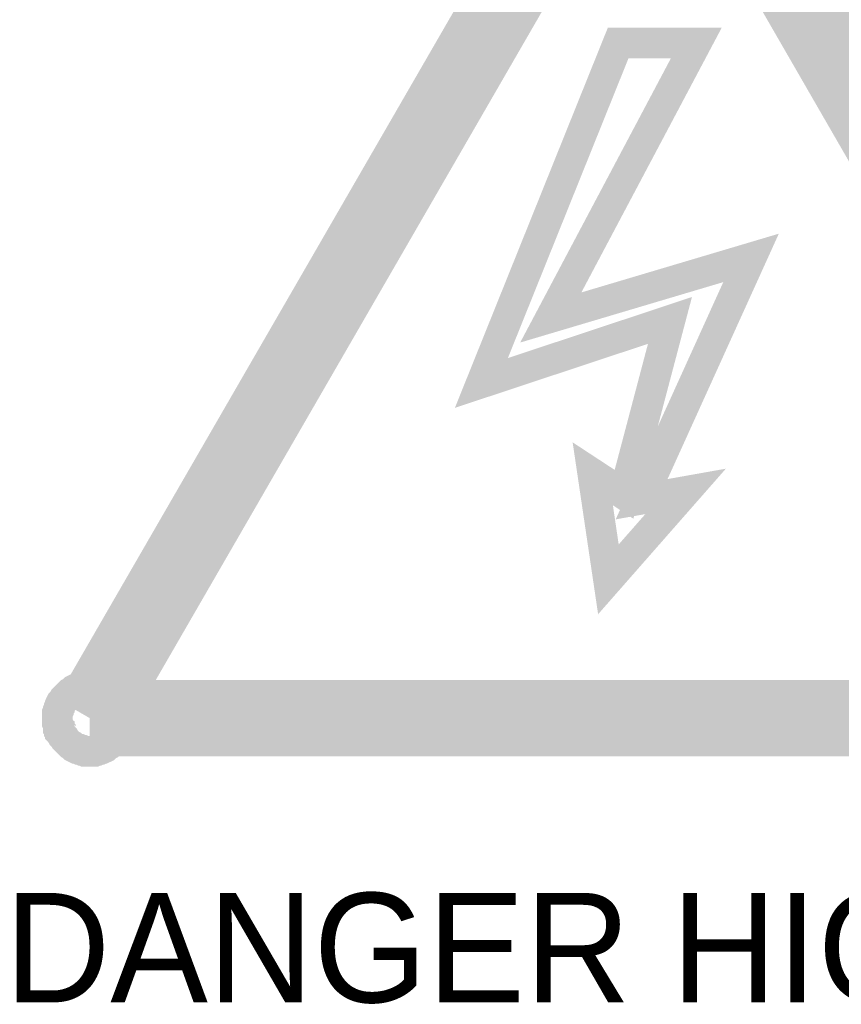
# Model space of a CAD drawing. Header units: inches. Extents: x 0 to 17, y 0 to 11.
# Tile 23 of 39: x 4.456 to 4.773, y 8.4 to 8.78. Entities that reach past the tile are written whole.
import ezdxf

# ---------------------------------------------------------------- set-up
doc = ezdxf.new("R2010")
doc.units = ezdxf.units.IN
doc.header["$MEASUREMENT"] = 0
doc.layers.add('Sheet', color=255, linetype='Continuous')

msp = doc.modelspace()

# ---------------------------------------------------------------- linework, layer by layer
at = {"layer": 'Sheet'}
for points in [[(4.48331, 8.51045, 0.0295, 0.0295, 0), (4.7004, 8.88624, 0.0295, 0.0295, 0)], [(4.7004, 8.88624, 0.0295, 0.0295, 0), (4.91712, 8.51045, 0.0295, 0.0295, 0)], [(4.47087, 8.51045, 0.0118, 0.0118, 0), (4.47087, 8.5112, 0.0118, 0.0118, 0), (4.47087, 8.51158, 0.0118, 0.0118, 0), (4.47087, 8.51234, 0.0118, 0.0118, 0), (4.47124, 8.51309, 0.0118, 0.0118, 0), (4.47124, 8.51347, 0.0118, 0.0118, 0), (4.47162, 8.51422, 0.0118, 0.0118, 0), (4.47162, 8.5146, 0.0118, 0.0118, 0), (4.472, 8.51535, 0.0118, 0.0118, 0), (4.472, 8.51573, 0.0118, 0.0118, 0), (4.47237, 8.51648, 0.0118, 0.0118, 0), (4.47275, 8.51686, 0.0118, 0.0118, 0), (4.47313, 8.51724, 0.0118, 0.0118, 0), (4.47351, 8.51799, 0.0118, 0.0118, 0), (4.47388, 8.51837, 0.0118, 0.0118, 0), (4.47426, 8.51874, 0.0118, 0.0118, 0), (4.47464, 8.51912, 0.0118, 0.0118, 0), (4.47501, 8.5195, 0.0118, 0.0118, 0), (4.47539, 8.51987, 0.0118, 0.0118, 0), (4.47577, 8.52025, 0.0118, 0.0118, 0), (4.47652, 8.52063, 0.0118, 0.0118, 0), (4.4769, 8.521, 0.0118, 0.0118, 0), (4.47727, 8.52138, 0.0118, 0.0118, 0), (4.47803, 8.52176, 0.0118, 0.0118, 0), (4.47841, 8.52176, 0.0118, 0.0118, 0), (4.47916, 8.52214, 0.0118, 0.0118, 0), (4.47954, 8.52214, 0.0118, 0.0118, 0), (4.48029, 8.52251, 0.0118, 0.0118, 0), (4.48067, 8.52251, 0.0118, 0.0118, 0), (4.48142, 8.52289, 0.0118, 0.0118, 0), (4.48217, 8.52289, 0.0118, 0.0118, 0), (4.48255, 8.52289, 0.0118, 0.0118, 0), (4.48331, 8.52289, 0.0118, 0.0118, 0)], [(4.47087, 8.51045, 0.0118, 0.0118, 0), (4.47087, 8.5112, 0.0118, 0.0118, 0), (4.47087, 8.51158, 0.0118, 0.0118, 0), (4.47087, 8.51234, 0.0118, 0.0118, 0), (4.47124, 8.51309, 0.0118, 0.0118, 0), (4.47124, 8.51347, 0.0118, 0.0118, 0), (4.47162, 8.51422, 0.0118, 0.0118, 0), (4.47162, 8.5146, 0.0118, 0.0118, 0), (4.472, 8.51535, 0.0118, 0.0118, 0), (4.472, 8.51573, 0.0118, 0.0118, 0), (4.47237, 8.51648, 0.0118, 0.0118, 0), (4.47275, 8.51686, 0.0118, 0.0118, 0), (4.47313, 8.51724, 0.0118, 0.0118, 0), (4.47351, 8.51799, 0.0118, 0.0118, 0), (4.47388, 8.51837, 0.0118, 0.0118, 0), (4.47426, 8.51874, 0.0118, 0.0118, 0), (4.47464, 8.51912, 0.0118, 0.0118, 0), (4.47501, 8.5195, 0.0118, 0.0118, 0), (4.47539, 8.51987, 0.0118, 0.0118, 0), (4.47577, 8.52025, 0.0118, 0.0118, 0), (4.47652, 8.52063, 0.0118, 0.0118, 0), (4.4769, 8.521, 0.0118, 0.0118, 0), (4.47727, 8.52138, 0.0118, 0.0118, 0), (4.47803, 8.52176, 0.0118, 0.0118, 0), (4.47841, 8.52176, 0.0118, 0.0118, 0), (4.47916, 8.52214, 0.0118, 0.0118, 0), (4.47954, 8.52214, 0.0118, 0.0118, 0), (4.48029, 8.52251, 0.0118, 0.0118, 0), (4.48067, 8.52251, 0.0118, 0.0118, 0), (4.48142, 8.52289, 0.0118, 0.0118, 0), (4.48217, 8.52289, 0.0118, 0.0118, 0), (4.48255, 8.52289, 0.0118, 0.0118, 0), (4.48331, 8.52289, 0.0118, 0.0118, 0)], [(4.48331, 8.52289, 0.0118, 0.0118, 0), (4.48331, 8.52289, 0.0118, 0.0118, 0)], [(4.48331, 8.52289, 0.0118, 0.0118, 0), (4.48406, 8.52289, 0.0118, 0.0118, 0), (4.48444, 8.52289, 0.0118, 0.0118, 0), (4.48519, 8.52289, 0.0118, 0.0118, 0), (4.48594, 8.52251, 0.0118, 0.0118, 0), (4.48632, 8.52251, 0.0118, 0.0118, 0), (4.48707, 8.52214, 0.0118, 0.0118, 0), (4.48745, 8.52214, 0.0118, 0.0118, 0), (4.48821, 8.52176, 0.0118, 0.0118, 0), (4.48858, 8.52176, 0.0118, 0.0118, 0), (4.48934, 8.52138, 0.0118, 0.0118, 0), (4.48971, 8.521, 0.0118, 0.0118, 0), (4.49009, 8.52063, 0.0118, 0.0118, 0), (4.49084, 8.52025, 0.0118, 0.0118, 0), (4.49122, 8.51987, 0.0118, 0.0118, 0), (4.4916, 8.5195, 0.0118, 0.0118, 0), (4.49197, 8.51912, 0.0118, 0.0118, 0), (4.49235, 8.51874, 0.0118, 0.0118, 0), (4.49273, 8.51837, 0.0118, 0.0118, 0), (4.4931, 8.51799, 0.0118, 0.0118, 0), (4.49348, 8.51724, 0.0118, 0.0118, 0), (4.49386, 8.51686, 0.0118, 0.0118, 0), (4.49424, 8.51648, 0.0118, 0.0118, 0), (4.49461, 8.51573, 0.0118, 0.0118, 0), (4.49461, 8.51535, 0.0118, 0.0118, 0), (4.49499, 8.5146, 0.0118, 0.0118, 0), (4.49499, 8.51422, 0.0118, 0.0118, 0), (4.49537, 8.51347, 0.0118, 0.0118, 0), (4.49537, 8.51309, 0.0118, 0.0118, 0), (4.49574, 8.51234, 0.0118, 0.0118, 0), (4.49574, 8.51158, 0.0118, 0.0118, 0), (4.49574, 8.5112, 0.0118, 0.0118, 0), (4.49574, 8.51045, 0.0118, 0.0118, 0)], [(4.48331, 8.52289, 0.0118, 0.0118, 0), (4.48331, 8.52289, 0.0118, 0.0118, 0)], [(4.48331, 8.52289, 0.0118, 0.0118, 0), (4.48406, 8.52289, 0.0118, 0.0118, 0), (4.48444, 8.52289, 0.0118, 0.0118, 0), (4.48519, 8.52289, 0.0118, 0.0118, 0), (4.48594, 8.52251, 0.0118, 0.0118, 0), (4.48632, 8.52251, 0.0118, 0.0118, 0), (4.48707, 8.52214, 0.0118, 0.0118, 0), (4.48745, 8.52214, 0.0118, 0.0118, 0), (4.48821, 8.52176, 0.0118, 0.0118, 0), (4.48858, 8.52176, 0.0118, 0.0118, 0), (4.48934, 8.52138, 0.0118, 0.0118, 0), (4.48971, 8.521, 0.0118, 0.0118, 0), (4.49009, 8.52063, 0.0118, 0.0118, 0), (4.49084, 8.52025, 0.0118, 0.0118, 0), (4.49122, 8.51987, 0.0118, 0.0118, 0), (4.4916, 8.5195, 0.0118, 0.0118, 0), (4.49197, 8.51912, 0.0118, 0.0118, 0), (4.49235, 8.51874, 0.0118, 0.0118, 0), (4.49273, 8.51837, 0.0118, 0.0118, 0), (4.4931, 8.51799, 0.0118, 0.0118, 0), (4.49348, 8.51724, 0.0118, 0.0118, 0), (4.49386, 8.51686, 0.0118, 0.0118, 0), (4.49424, 8.51648, 0.0118, 0.0118, 0), (4.49461, 8.51573, 0.0118, 0.0118, 0), (4.49461, 8.51535, 0.0118, 0.0118, 0), (4.49499, 8.5146, 0.0118, 0.0118, 0), (4.49499, 8.51422, 0.0118, 0.0118, 0), (4.49537, 8.51347, 0.0118, 0.0118, 0), (4.49537, 8.51309, 0.0118, 0.0118, 0), (4.49574, 8.51234, 0.0118, 0.0118, 0), (4.49574, 8.51158, 0.0118, 0.0118, 0), (4.49574, 8.5112, 0.0118, 0.0118, 0), (4.49574, 8.51045, 0.0118, 0.0118, 0)], [(4.48331, 8.51045, 0.0295, 0.0295, 0), (4.91712, 8.51045, 0.0295, 0.0295, 0)], [(4.47087, 8.51045, 0.0039, 0.0039, 0), (4.47087, 8.5112, 0.0039, 0.0039, 0), (4.47087, 8.51158, 0.0039, 0.0039, 0), (4.47087, 8.51234, 0.0039, 0.0039, 0), (4.47124, 8.51309, 0.0039, 0.0039, 0), (4.47124, 8.51347, 0.0039, 0.0039, 0), (4.47162, 8.51422, 0.0039, 0.0039, 0), (4.47162, 8.5146, 0.0039, 0.0039, 0), (4.472, 8.51535, 0.0039, 0.0039, 0), (4.472, 8.51573, 0.0039, 0.0039, 0), (4.47237, 8.51648, 0.0039, 0.0039, 0), (4.47275, 8.51686, 0.0039, 0.0039, 0), (4.47313, 8.51724, 0.0039, 0.0039, 0), (4.47351, 8.51799, 0.0039, 0.0039, 0), (4.47388, 8.51837, 0.0039, 0.0039, 0), (4.47426, 8.51874, 0.0039, 0.0039, 0), (4.47464, 8.51912, 0.0039, 0.0039, 0), (4.47501, 8.5195, 0.0039, 0.0039, 0), (4.47539, 8.51987, 0.0039, 0.0039, 0), (4.47577, 8.52025, 0.0039, 0.0039, 0), (4.47652, 8.52063, 0.0039, 0.0039, 0), (4.4769, 8.521, 0.0039, 0.0039, 0), (4.47727, 8.52138, 0.0039, 0.0039, 0), (4.47803, 8.52176, 0.0039, 0.0039, 0), (4.47841, 8.52176, 0.0039, 0.0039, 0), (4.47916, 8.52214, 0.0039, 0.0039, 0), (4.47954, 8.52214, 0.0039, 0.0039, 0), (4.48029, 8.52251, 0.0039, 0.0039, 0), (4.48067, 8.52251, 0.0039, 0.0039, 0), (4.48142, 8.52289, 0.0039, 0.0039, 0), (4.48217, 8.52289, 0.0039, 0.0039, 0), (4.48255, 8.52289, 0.0039, 0.0039, 0), (4.48331, 8.52289, 0.0039, 0.0039, 0)], [(4.47087, 8.51045, 0.0039, 0.0039, 0), (4.47087, 8.5112, 0.0039, 0.0039, 0), (4.47087, 8.51158, 0.0039, 0.0039, 0), (4.47087, 8.51234, 0.0039, 0.0039, 0), (4.47124, 8.51309, 0.0039, 0.0039, 0), (4.47124, 8.51347, 0.0039, 0.0039, 0), (4.47162, 8.51422, 0.0039, 0.0039, 0), (4.47162, 8.5146, 0.0039, 0.0039, 0), (4.472, 8.51535, 0.0039, 0.0039, 0), (4.472, 8.51573, 0.0039, 0.0039, 0), (4.47237, 8.51648, 0.0039, 0.0039, 0), (4.47275, 8.51686, 0.0039, 0.0039, 0), (4.47313, 8.51724, 0.0039, 0.0039, 0), (4.47351, 8.51799, 0.0039, 0.0039, 0), (4.47388, 8.51837, 0.0039, 0.0039, 0), (4.47426, 8.51874, 0.0039, 0.0039, 0), (4.47464, 8.51912, 0.0039, 0.0039, 0), (4.47501, 8.5195, 0.0039, 0.0039, 0), (4.47539, 8.51987, 0.0039, 0.0039, 0), (4.47577, 8.52025, 0.0039, 0.0039, 0), (4.47652, 8.52063, 0.0039, 0.0039, 0), (4.4769, 8.521, 0.0039, 0.0039, 0), (4.47727, 8.52138, 0.0039, 0.0039, 0), (4.47803, 8.52176, 0.0039, 0.0039, 0), (4.47841, 8.52176, 0.0039, 0.0039, 0), (4.47916, 8.52214, 0.0039, 0.0039, 0), (4.47954, 8.52214, 0.0039, 0.0039, 0), (4.48029, 8.52251, 0.0039, 0.0039, 0), (4.48067, 8.52251, 0.0039, 0.0039, 0), (4.48142, 8.52289, 0.0039, 0.0039, 0), (4.48217, 8.52289, 0.0039, 0.0039, 0), (4.48255, 8.52289, 0.0039, 0.0039, 0), (4.48331, 8.52289, 0.0039, 0.0039, 0)], [(4.48331, 8.52289, 0.0039, 0.0039, 0), (4.48331, 8.52289, 0.0039, 0.0039, 0)], [(4.48331, 8.52289, 0.0039, 0.0039, 0), (4.48406, 8.52289, 0.0039, 0.0039, 0), (4.48444, 8.52289, 0.0039, 0.0039, 0), (4.48519, 8.52289, 0.0039, 0.0039, 0), (4.48594, 8.52251, 0.0039, 0.0039, 0), (4.48632, 8.52251, 0.0039, 0.0039, 0), (4.48707, 8.52214, 0.0039, 0.0039, 0), (4.48745, 8.52214, 0.0039, 0.0039, 0), (4.48821, 8.52176, 0.0039, 0.0039, 0), (4.48858, 8.52176, 0.0039, 0.0039, 0), (4.48934, 8.52138, 0.0039, 0.0039, 0), (4.48971, 8.521, 0.0039, 0.0039, 0), (4.49009, 8.52063, 0.0039, 0.0039, 0), (4.49084, 8.52025, 0.0039, 0.0039, 0), (4.49122, 8.51987, 0.0039, 0.0039, 0), (4.4916, 8.5195, 0.0039, 0.0039, 0), (4.49197, 8.51912, 0.0039, 0.0039, 0), (4.49235, 8.51874, 0.0039, 0.0039, 0), (4.49273, 8.51837, 0.0039, 0.0039, 0), (4.4931, 8.51799, 0.0039, 0.0039, 0), (4.49348, 8.51724, 0.0039, 0.0039, 0), (4.49386, 8.51686, 0.0039, 0.0039, 0), (4.49424, 8.51648, 0.0039, 0.0039, 0), (4.49461, 8.51573, 0.0039, 0.0039, 0), (4.49461, 8.51535, 0.0039, 0.0039, 0), (4.49499, 8.5146, 0.0039, 0.0039, 0), (4.49499, 8.51422, 0.0039, 0.0039, 0), (4.49537, 8.51347, 0.0039, 0.0039, 0), (4.49537, 8.51309, 0.0039, 0.0039, 0), (4.49574, 8.51234, 0.0039, 0.0039, 0), (4.49574, 8.51158, 0.0039, 0.0039, 0), (4.49574, 8.5112, 0.0039, 0.0039, 0), (4.49574, 8.51045, 0.0039, 0.0039, 0)], [(4.48331, 8.52289, 0.0039, 0.0039, 0), (4.48331, 8.52289, 0.0039, 0.0039, 0)], [(4.48331, 8.52289, 0.0039, 0.0039, 0), (4.48406, 8.52289, 0.0039, 0.0039, 0), (4.48444, 8.52289, 0.0039, 0.0039, 0), (4.48519, 8.52289, 0.0039, 0.0039, 0), (4.48594, 8.52251, 0.0039, 0.0039, 0), (4.48632, 8.52251, 0.0039, 0.0039, 0), (4.48707, 8.52214, 0.0039, 0.0039, 0), (4.48745, 8.52214, 0.0039, 0.0039, 0), (4.48821, 8.52176, 0.0039, 0.0039, 0), (4.48858, 8.52176, 0.0039, 0.0039, 0), (4.48934, 8.52138, 0.0039, 0.0039, 0), (4.48971, 8.521, 0.0039, 0.0039, 0), (4.49009, 8.52063, 0.0039, 0.0039, 0), (4.49084, 8.52025, 0.0039, 0.0039, 0), (4.49122, 8.51987, 0.0039, 0.0039, 0), (4.4916, 8.5195, 0.0039, 0.0039, 0), (4.49197, 8.51912, 0.0039, 0.0039, 0), (4.49235, 8.51874, 0.0039, 0.0039, 0), (4.49273, 8.51837, 0.0039, 0.0039, 0), (4.4931, 8.51799, 0.0039, 0.0039, 0), (4.49348, 8.51724, 0.0039, 0.0039, 0), (4.49386, 8.51686, 0.0039, 0.0039, 0), (4.49424, 8.51648, 0.0039, 0.0039, 0), (4.49461, 8.51573, 0.0039, 0.0039, 0), (4.49461, 8.51535, 0.0039, 0.0039, 0), (4.49499, 8.5146, 0.0039, 0.0039, 0), (4.49499, 8.51422, 0.0039, 0.0039, 0), (4.49537, 8.51347, 0.0039, 0.0039, 0), (4.49537, 8.51309, 0.0039, 0.0039, 0), (4.49574, 8.51234, 0.0039, 0.0039, 0), (4.49574, 8.51158, 0.0039, 0.0039, 0), (4.49574, 8.5112, 0.0039, 0.0039, 0), (4.49574, 8.51045, 0.0039, 0.0039, 0)], [(4.48331, 8.49764, 0.0118, 0.0118, 0), (4.48255, 8.49764, 0.0118, 0.0118, 0), (4.48217, 8.49764, 0.0118, 0.0118, 0), (4.48142, 8.49764, 0.0118, 0.0118, 0), (4.48067, 8.49801, 0.0118, 0.0118, 0), (4.48029, 8.49801, 0.0118, 0.0118, 0), (4.47954, 8.49839, 0.0118, 0.0118, 0), (4.47916, 8.49839, 0.0118, 0.0118, 0), (4.47841, 8.49877, 0.0118, 0.0118, 0), (4.47803, 8.49877, 0.0118, 0.0118, 0), (4.47727, 8.49914, 0.0118, 0.0118, 0), (4.4769, 8.49952, 0.0118, 0.0118, 0), (4.47652, 8.4999, 0.0118, 0.0118, 0), (4.47577, 8.50027, 0.0118, 0.0118, 0), (4.47539, 8.50065, 0.0118, 0.0118, 0), (4.47501, 8.50103, 0.0118, 0.0118, 0), (4.47464, 8.5014, 0.0118, 0.0118, 0), (4.47426, 8.50178, 0.0118, 0.0118, 0), (4.47388, 8.50216, 0.0118, 0.0118, 0), (4.47351, 8.50291, 0.0118, 0.0118, 0), (4.47313, 8.50329, 0.0118, 0.0118, 0), (4.47275, 8.50367, 0.0118, 0.0118, 0), (4.47237, 8.50442, 0.0118, 0.0118, 0), (4.472, 8.5048, 0.0118, 0.0118, 0), (4.472, 8.50555, 0.0118, 0.0118, 0), (4.47162, 8.50593, 0.0118, 0.0118, 0), (4.47162, 8.50668, 0.0118, 0.0118, 0), (4.47124, 8.50706, 0.0118, 0.0118, 0), (4.47124, 8.50781, 0.0118, 0.0118, 0), (4.47087, 8.50857, 0.0118, 0.0118, 0), (4.47087, 8.50894, 0.0118, 0.0118, 0), (4.47087, 8.5097, 0.0118, 0.0118, 0), (4.47087, 8.51045, 0.0118, 0.0118, 0)], [(4.47087, 8.51045, 0.0118, 0.0118, 0), (4.47087, 8.51045, 0.0118, 0.0118, 0)], [(4.48331, 8.49764, 0.0118, 0.0118, 0), (4.48255, 8.49764, 0.0118, 0.0118, 0), (4.48217, 8.49764, 0.0118, 0.0118, 0), (4.48142, 8.49764, 0.0118, 0.0118, 0), (4.48067, 8.49801, 0.0118, 0.0118, 0), (4.48029, 8.49801, 0.0118, 0.0118, 0), (4.47954, 8.49839, 0.0118, 0.0118, 0), (4.47916, 8.49839, 0.0118, 0.0118, 0), (4.47841, 8.49877, 0.0118, 0.0118, 0), (4.47803, 8.49877, 0.0118, 0.0118, 0), (4.47727, 8.49914, 0.0118, 0.0118, 0), (4.4769, 8.49952, 0.0118, 0.0118, 0), (4.47652, 8.4999, 0.0118, 0.0118, 0), (4.47577, 8.50027, 0.0118, 0.0118, 0), (4.47539, 8.50065, 0.0118, 0.0118, 0), (4.47501, 8.50103, 0.0118, 0.0118, 0), (4.47464, 8.5014, 0.0118, 0.0118, 0), (4.47426, 8.50178, 0.0118, 0.0118, 0), (4.47388, 8.50216, 0.0118, 0.0118, 0), (4.47351, 8.50291, 0.0118, 0.0118, 0), (4.47313, 8.50329, 0.0118, 0.0118, 0), (4.47275, 8.50367, 0.0118, 0.0118, 0), (4.47237, 8.50442, 0.0118, 0.0118, 0), (4.472, 8.5048, 0.0118, 0.0118, 0), (4.472, 8.50555, 0.0118, 0.0118, 0), (4.47162, 8.50593, 0.0118, 0.0118, 0), (4.47162, 8.50668, 0.0118, 0.0118, 0), (4.47124, 8.50706, 0.0118, 0.0118, 0), (4.47124, 8.50781, 0.0118, 0.0118, 0), (4.47087, 8.50857, 0.0118, 0.0118, 0), (4.47087, 8.50894, 0.0118, 0.0118, 0), (4.47087, 8.5097, 0.0118, 0.0118, 0), (4.47087, 8.51045, 0.0118, 0.0118, 0)], [(4.47087, 8.51045, 0.0118, 0.0118, 0), (4.47087, 8.51045, 0.0118, 0.0118, 0)], [(4.49574, 8.51045, 0.0118, 0.0118, 0), (4.49574, 8.5097, 0.0118, 0.0118, 0), (4.49574, 8.50894, 0.0118, 0.0118, 0), (4.49574, 8.50857, 0.0118, 0.0118, 0), (4.49537, 8.50781, 0.0118, 0.0118, 0), (4.49537, 8.50706, 0.0118, 0.0118, 0), (4.49499, 8.50668, 0.0118, 0.0118, 0), (4.49499, 8.50593, 0.0118, 0.0118, 0), (4.49461, 8.50555, 0.0118, 0.0118, 0), (4.49461, 8.5048, 0.0118, 0.0118, 0), (4.49424, 8.50442, 0.0118, 0.0118, 0), (4.49386, 8.50367, 0.0118, 0.0118, 0), (4.49348, 8.50329, 0.0118, 0.0118, 0), (4.4931, 8.50291, 0.0118, 0.0118, 0), (4.49273, 8.50216, 0.0118, 0.0118, 0), (4.49235, 8.50178, 0.0118, 0.0118, 0), (4.49197, 8.5014, 0.0118, 0.0118, 0), (4.4916, 8.50103, 0.0118, 0.0118, 0), (4.49122, 8.50065, 0.0118, 0.0118, 0), (4.49084, 8.50027, 0.0118, 0.0118, 0), (4.49009, 8.4999, 0.0118, 0.0118, 0), (4.48971, 8.49952, 0.0118, 0.0118, 0), (4.48934, 8.49914, 0.0118, 0.0118, 0), (4.48858, 8.49877, 0.0118, 0.0118, 0), (4.48821, 8.49877, 0.0118, 0.0118, 0), (4.48745, 8.49839, 0.0118, 0.0118, 0), (4.48707, 8.49839, 0.0118, 0.0118, 0), (4.48632, 8.49801, 0.0118, 0.0118, 0), (4.48594, 8.49801, 0.0118, 0.0118, 0), (4.48519, 8.49764, 0.0118, 0.0118, 0), (4.48444, 8.49764, 0.0118, 0.0118, 0), (4.48406, 8.49764, 0.0118, 0.0118, 0), (4.48331, 8.49764, 0.0118, 0.0118, 0)], [(4.49574, 8.51045, 0.0118, 0.0118, 0), (4.49574, 8.5097, 0.0118, 0.0118, 0), (4.49574, 8.50894, 0.0118, 0.0118, 0), (4.49574, 8.50857, 0.0118, 0.0118, 0), (4.49537, 8.50781, 0.0118, 0.0118, 0), (4.49537, 8.50706, 0.0118, 0.0118, 0), (4.49499, 8.50668, 0.0118, 0.0118, 0), (4.49499, 8.50593, 0.0118, 0.0118, 0), (4.49461, 8.50555, 0.0118, 0.0118, 0), (4.49461, 8.5048, 0.0118, 0.0118, 0), (4.49424, 8.50442, 0.0118, 0.0118, 0), (4.49386, 8.50367, 0.0118, 0.0118, 0), (4.49348, 8.50329, 0.0118, 0.0118, 0), (4.4931, 8.50291, 0.0118, 0.0118, 0), (4.49273, 8.50216, 0.0118, 0.0118, 0), (4.49235, 8.50178, 0.0118, 0.0118, 0), (4.49197, 8.5014, 0.0118, 0.0118, 0), (4.4916, 8.50103, 0.0118, 0.0118, 0), (4.49122, 8.50065, 0.0118, 0.0118, 0), (4.49084, 8.50027, 0.0118, 0.0118, 0), (4.49009, 8.4999, 0.0118, 0.0118, 0), (4.48971, 8.49952, 0.0118, 0.0118, 0), (4.48934, 8.49914, 0.0118, 0.0118, 0), (4.48858, 8.49877, 0.0118, 0.0118, 0), (4.48821, 8.49877, 0.0118, 0.0118, 0), (4.48745, 8.49839, 0.0118, 0.0118, 0), (4.48707, 8.49839, 0.0118, 0.0118, 0), (4.48632, 8.49801, 0.0118, 0.0118, 0), (4.48594, 8.49801, 0.0118, 0.0118, 0), (4.48519, 8.49764, 0.0118, 0.0118, 0), (4.48444, 8.49764, 0.0118, 0.0118, 0), (4.48406, 8.49764, 0.0118, 0.0118, 0), (4.48331, 8.49764, 0.0118, 0.0118, 0)], [(4.49574, 8.51045, 0.0118, 0.0118, 0), (4.49574, 8.51045, 0.0118, 0.0118, 0), (4.49574, 8.51045, 0.0118, 0.0118, 0), (4.49574, 8.51045, 0.0118, 0.0118, 0), (4.49574, 8.51045, 0.0118, 0.0118, 0), (4.49574, 8.51045, 0.0118, 0.0118, 0), (4.49574, 8.51045, 0.0118, 0.0118, 0), (4.49574, 8.51045, 0.0118, 0.0118, 0), (4.49574, 8.51045, 0.0118, 0.0118, 0), (4.49574, 8.51045, 0.0118, 0.0118, 0), (4.49574, 8.51045, 0.0118, 0.0118, 0), (4.49574, 8.51045, 0.0118, 0.0118, 0), (4.49574, 8.51045, 0.0118, 0.0118, 0), (4.49574, 8.51045, 0.0118, 0.0118, 0), (4.49574, 8.51045, 0.0118, 0.0118, 0), (4.49574, 8.51045, 0.0118, 0.0118, 0), (4.49574, 8.51045, 0.0118, 0.0118, 0), (4.49574, 8.51045, 0.0118, 0.0118, 0), (4.49574, 8.51045, 0.0118, 0.0118, 0), (4.49574, 8.51045, 0.0118, 0.0118, 0), (4.49574, 8.51045, 0.0118, 0.0118, 0), (4.49574, 8.51045, 0.0118, 0.0118, 0), (4.49574, 8.51045, 0.0118, 0.0118, 0), (4.49574, 8.51045, 0.0118, 0.0118, 0), (4.49574, 8.51045, 0.0118, 0.0118, 0), (4.49574, 8.51045, 0.0118, 0.0118, 0), (4.49574, 8.51045, 0.0118, 0.0118, 0), (4.49574, 8.51045, 0.0118, 0.0118, 0), (4.49574, 8.51045, 0.0118, 0.0118, 0), (4.49574, 8.51045, 0.0118, 0.0118, 0), (4.49574, 8.51045, 0.0118, 0.0118, 0), (4.49574, 8.51045, 0.0118, 0.0118, 0), (4.49574, 8.51045, 0.0118, 0.0118, 0)], [(4.49574, 8.51045, 0.0118, 0.0118, 0), (4.49574, 8.51045, 0.0118, 0.0118, 0)], [(4.49574, 8.51045, 0.0118, 0.0118, 0), (4.49574, 8.51045, 0.0118, 0.0118, 0), (4.49574, 8.51045, 0.0118, 0.0118, 0), (4.49574, 8.51045, 0.0118, 0.0118, 0), (4.49574, 8.51045, 0.0118, 0.0118, 0), (4.49574, 8.51045, 0.0118, 0.0118, 0), (4.49574, 8.51045, 0.0118, 0.0118, 0), (4.49574, 8.51045, 0.0118, 0.0118, 0), (4.49574, 8.51045, 0.0118, 0.0118, 0), (4.49574, 8.51045, 0.0118, 0.0118, 0), (4.49574, 8.51045, 0.0118, 0.0118, 0), (4.49574, 8.51045, 0.0118, 0.0118, 0), (4.49574, 8.51045, 0.0118, 0.0118, 0), (4.49574, 8.51045, 0.0118, 0.0118, 0), (4.49574, 8.51045, 0.0118, 0.0118, 0), (4.49574, 8.51045, 0.0118, 0.0118, 0), (4.49574, 8.51045, 0.0118, 0.0118, 0), (4.49574, 8.51045, 0.0118, 0.0118, 0), (4.49574, 8.51045, 0.0118, 0.0118, 0), (4.49574, 8.51045, 0.0118, 0.0118, 0), (4.49574, 8.51045, 0.0118, 0.0118, 0), (4.49574, 8.51045, 0.0118, 0.0118, 0), (4.49574, 8.51045, 0.0118, 0.0118, 0), (4.49574, 8.51045, 0.0118, 0.0118, 0), (4.49574, 8.51045, 0.0118, 0.0118, 0), (4.49574, 8.51045, 0.0118, 0.0118, 0), (4.49574, 8.51045, 0.0118, 0.0118, 0), (4.49574, 8.51045, 0.0118, 0.0118, 0), (4.49574, 8.51045, 0.0118, 0.0118, 0), (4.49574, 8.51045, 0.0118, 0.0118, 0), (4.49574, 8.51045, 0.0118, 0.0118, 0), (4.49574, 8.51045, 0.0118, 0.0118, 0), (4.49574, 8.51045, 0.0118, 0.0118, 0)], [(4.49574, 8.51045, 0.0118, 0.0118, 0), (4.49574, 8.51045, 0.0118, 0.0118, 0)], [(4.48331, 8.49764, 0.0039, 0.0039, 0), (4.48255, 8.49764, 0.0039, 0.0039, 0), (4.48217, 8.49764, 0.0039, 0.0039, 0), (4.48142, 8.49764, 0.0039, 0.0039, 0), (4.48067, 8.49801, 0.0039, 0.0039, 0), (4.48029, 8.49801, 0.0039, 0.0039, 0), (4.47954, 8.49839, 0.0039, 0.0039, 0), (4.47916, 8.49839, 0.0039, 0.0039, 0), (4.47841, 8.49877, 0.0039, 0.0039, 0), (4.47803, 8.49877, 0.0039, 0.0039, 0), (4.47727, 8.49914, 0.0039, 0.0039, 0), (4.4769, 8.49952, 0.0039, 0.0039, 0), (4.47652, 8.4999, 0.0039, 0.0039, 0), (4.47577, 8.50027, 0.0039, 0.0039, 0), (4.47539, 8.50065, 0.0039, 0.0039, 0), (4.47501, 8.50103, 0.0039, 0.0039, 0), (4.47464, 8.5014, 0.0039, 0.0039, 0), (4.47426, 8.50178, 0.0039, 0.0039, 0), (4.47388, 8.50216, 0.0039, 0.0039, 0), (4.47351, 8.50291, 0.0039, 0.0039, 0), (4.47313, 8.50329, 0.0039, 0.0039, 0), (4.47275, 8.50367, 0.0039, 0.0039, 0), (4.47237, 8.50442, 0.0039, 0.0039, 0), (4.472, 8.5048, 0.0039, 0.0039, 0), (4.472, 8.50555, 0.0039, 0.0039, 0), (4.47162, 8.50593, 0.0039, 0.0039, 0), (4.47162, 8.50668, 0.0039, 0.0039, 0), (4.47124, 8.50706, 0.0039, 0.0039, 0), (4.47124, 8.50781, 0.0039, 0.0039, 0), (4.47087, 8.50857, 0.0039, 0.0039, 0), (4.47087, 8.50894, 0.0039, 0.0039, 0), (4.47087, 8.5097, 0.0039, 0.0039, 0), (4.47087, 8.51045, 0.0039, 0.0039, 0)], [(4.47087, 8.51045, 0.0039, 0.0039, 0), (4.47087, 8.51045, 0.0039, 0.0039, 0)], [(4.48331, 8.49764, 0.0039, 0.0039, 0), (4.48255, 8.49764, 0.0039, 0.0039, 0), (4.48217, 8.49764, 0.0039, 0.0039, 0), (4.48142, 8.49764, 0.0039, 0.0039, 0), (4.48067, 8.49801, 0.0039, 0.0039, 0), (4.48029, 8.49801, 0.0039, 0.0039, 0), (4.47954, 8.49839, 0.0039, 0.0039, 0), (4.47916, 8.49839, 0.0039, 0.0039, 0), (4.47841, 8.49877, 0.0039, 0.0039, 0), (4.47803, 8.49877, 0.0039, 0.0039, 0), (4.47727, 8.49914, 0.0039, 0.0039, 0), (4.4769, 8.49952, 0.0039, 0.0039, 0), (4.47652, 8.4999, 0.0039, 0.0039, 0), (4.47577, 8.50027, 0.0039, 0.0039, 0), (4.47539, 8.50065, 0.0039, 0.0039, 0), (4.47501, 8.50103, 0.0039, 0.0039, 0), (4.47464, 8.5014, 0.0039, 0.0039, 0), (4.47426, 8.50178, 0.0039, 0.0039, 0), (4.47388, 8.50216, 0.0039, 0.0039, 0), (4.47351, 8.50291, 0.0039, 0.0039, 0), (4.47313, 8.50329, 0.0039, 0.0039, 0), (4.47275, 8.50367, 0.0039, 0.0039, 0), (4.47237, 8.50442, 0.0039, 0.0039, 0), (4.472, 8.5048, 0.0039, 0.0039, 0), (4.472, 8.50555, 0.0039, 0.0039, 0), (4.47162, 8.50593, 0.0039, 0.0039, 0), (4.47162, 8.50668, 0.0039, 0.0039, 0), (4.47124, 8.50706, 0.0039, 0.0039, 0), (4.47124, 8.50781, 0.0039, 0.0039, 0), (4.47087, 8.50857, 0.0039, 0.0039, 0), (4.47087, 8.50894, 0.0039, 0.0039, 0), (4.47087, 8.5097, 0.0039, 0.0039, 0), (4.47087, 8.51045, 0.0039, 0.0039, 0)], [(4.47087, 8.51045, 0.0039, 0.0039, 0), (4.47087, 8.51045, 0.0039, 0.0039, 0)], [(4.49574, 8.51045, 0.0039, 0.0039, 0), (4.49574, 8.5097, 0.0039, 0.0039, 0), (4.49574, 8.50894, 0.0039, 0.0039, 0), (4.49574, 8.50857, 0.0039, 0.0039, 0), (4.49537, 8.50781, 0.0039, 0.0039, 0), (4.49537, 8.50706, 0.0039, 0.0039, 0), (4.49499, 8.50668, 0.0039, 0.0039, 0), (4.49499, 8.50593, 0.0039, 0.0039, 0), (4.49461, 8.50555, 0.0039, 0.0039, 0), (4.49461, 8.5048, 0.0039, 0.0039, 0), (4.49424, 8.50442, 0.0039, 0.0039, 0), (4.49386, 8.50367, 0.0039, 0.0039, 0), (4.49348, 8.50329, 0.0039, 0.0039, 0), (4.4931, 8.50291, 0.0039, 0.0039, 0), (4.49273, 8.50216, 0.0039, 0.0039, 0), (4.49235, 8.50178, 0.0039, 0.0039, 0), (4.49197, 8.5014, 0.0039, 0.0039, 0), (4.4916, 8.50103, 0.0039, 0.0039, 0), (4.49122, 8.50065, 0.0039, 0.0039, 0), (4.49084, 8.50027, 0.0039, 0.0039, 0), (4.49009, 8.4999, 0.0039, 0.0039, 0), (4.48971, 8.49952, 0.0039, 0.0039, 0), (4.48934, 8.49914, 0.0039, 0.0039, 0), (4.48858, 8.49877, 0.0039, 0.0039, 0), (4.48821, 8.49877, 0.0039, 0.0039, 0), (4.48745, 8.49839, 0.0039, 0.0039, 0), (4.48707, 8.49839, 0.0039, 0.0039, 0), (4.48632, 8.49801, 0.0039, 0.0039, 0), (4.48594, 8.49801, 0.0039, 0.0039, 0), (4.48519, 8.49764, 0.0039, 0.0039, 0), (4.48444, 8.49764, 0.0039, 0.0039, 0), (4.48406, 8.49764, 0.0039, 0.0039, 0), (4.48331, 8.49764, 0.0039, 0.0039, 0)], [(4.49574, 8.51045, 0.0039, 0.0039, 0), (4.49574, 8.5097, 0.0039, 0.0039, 0), (4.49574, 8.50894, 0.0039, 0.0039, 0), (4.49574, 8.50857, 0.0039, 0.0039, 0), (4.49537, 8.50781, 0.0039, 0.0039, 0), (4.49537, 8.50706, 0.0039, 0.0039, 0), (4.49499, 8.50668, 0.0039, 0.0039, 0), (4.49499, 8.50593, 0.0039, 0.0039, 0), (4.49461, 8.50555, 0.0039, 0.0039, 0), (4.49461, 8.5048, 0.0039, 0.0039, 0), (4.49424, 8.50442, 0.0039, 0.0039, 0), (4.49386, 8.50367, 0.0039, 0.0039, 0), (4.49348, 8.50329, 0.0039, 0.0039, 0), (4.4931, 8.50291, 0.0039, 0.0039, 0), (4.49273, 8.50216, 0.0039, 0.0039, 0), (4.49235, 8.50178, 0.0039, 0.0039, 0), (4.49197, 8.5014, 0.0039, 0.0039, 0), (4.4916, 8.50103, 0.0039, 0.0039, 0), (4.49122, 8.50065, 0.0039, 0.0039, 0), (4.49084, 8.50027, 0.0039, 0.0039, 0), (4.49009, 8.4999, 0.0039, 0.0039, 0), (4.48971, 8.49952, 0.0039, 0.0039, 0), (4.48934, 8.49914, 0.0039, 0.0039, 0), (4.48858, 8.49877, 0.0039, 0.0039, 0), (4.48821, 8.49877, 0.0039, 0.0039, 0), (4.48745, 8.49839, 0.0039, 0.0039, 0), (4.48707, 8.49839, 0.0039, 0.0039, 0), (4.48632, 8.49801, 0.0039, 0.0039, 0), (4.48594, 8.49801, 0.0039, 0.0039, 0), (4.48519, 8.49764, 0.0039, 0.0039, 0), (4.48444, 8.49764, 0.0039, 0.0039, 0), (4.48406, 8.49764, 0.0039, 0.0039, 0), (4.48331, 8.49764, 0.0039, 0.0039, 0)], [(4.49574, 8.51045, 0.0039, 0.0039, 0), (4.49574, 8.51045, 0.0039, 0.0039, 0), (4.49574, 8.51045, 0.0039, 0.0039, 0), (4.49574, 8.51045, 0.0039, 0.0039, 0), (4.49574, 8.51045, 0.0039, 0.0039, 0), (4.49574, 8.51045, 0.0039, 0.0039, 0), (4.49574, 8.51045, 0.0039, 0.0039, 0), (4.49574, 8.51045, 0.0039, 0.0039, 0), (4.49574, 8.51045, 0.0039, 0.0039, 0), (4.49574, 8.51045, 0.0039, 0.0039, 0), (4.49574, 8.51045, 0.0039, 0.0039, 0), (4.49574, 8.51045, 0.0039, 0.0039, 0), (4.49574, 8.51045, 0.0039, 0.0039, 0), (4.49574, 8.51045, 0.0039, 0.0039, 0), (4.49574, 8.51045, 0.0039, 0.0039, 0), (4.49574, 8.51045, 0.0039, 0.0039, 0), (4.49574, 8.51045, 0.0039, 0.0039, 0), (4.49574, 8.51045, 0.0039, 0.0039, 0), (4.49574, 8.51045, 0.0039, 0.0039, 0), (4.49574, 8.51045, 0.0039, 0.0039, 0), (4.49574, 8.51045, 0.0039, 0.0039, 0), (4.49574, 8.51045, 0.0039, 0.0039, 0), (4.49574, 8.51045, 0.0039, 0.0039, 0), (4.49574, 8.51045, 0.0039, 0.0039, 0), (4.49574, 8.51045, 0.0039, 0.0039, 0), (4.49574, 8.51045, 0.0039, 0.0039, 0), (4.49574, 8.51045, 0.0039, 0.0039, 0), (4.49574, 8.51045, 0.0039, 0.0039, 0), (4.49574, 8.51045, 0.0039, 0.0039, 0), (4.49574, 8.51045, 0.0039, 0.0039, 0), (4.49574, 8.51045, 0.0039, 0.0039, 0), (4.49574, 8.51045, 0.0039, 0.0039, 0), (4.49574, 8.51045, 0.0039, 0.0039, 0)], [(4.49574, 8.51045, 0.0039, 0.0039, 0), (4.49574, 8.51045, 0.0039, 0.0039, 0)], [(4.49574, 8.51045, 0.0039, 0.0039, 0), (4.49574, 8.51045, 0.0039, 0.0039, 0), (4.49574, 8.51045, 0.0039, 0.0039, 0), (4.49574, 8.51045, 0.0039, 0.0039, 0), (4.49574, 8.51045, 0.0039, 0.0039, 0), (4.49574, 8.51045, 0.0039, 0.0039, 0), (4.49574, 8.51045, 0.0039, 0.0039, 0), (4.49574, 8.51045, 0.0039, 0.0039, 0), (4.49574, 8.51045, 0.0039, 0.0039, 0), (4.49574, 8.51045, 0.0039, 0.0039, 0), (4.49574, 8.51045, 0.0039, 0.0039, 0), (4.49574, 8.51045, 0.0039, 0.0039, 0), (4.49574, 8.51045, 0.0039, 0.0039, 0), (4.49574, 8.51045, 0.0039, 0.0039, 0), (4.49574, 8.51045, 0.0039, 0.0039, 0), (4.49574, 8.51045, 0.0039, 0.0039, 0), (4.49574, 8.51045, 0.0039, 0.0039, 0), (4.49574, 8.51045, 0.0039, 0.0039, 0), (4.49574, 8.51045, 0.0039, 0.0039, 0), (4.49574, 8.51045, 0.0039, 0.0039, 0), (4.49574, 8.51045, 0.0039, 0.0039, 0), (4.49574, 8.51045, 0.0039, 0.0039, 0), (4.49574, 8.51045, 0.0039, 0.0039, 0), (4.49574, 8.51045, 0.0039, 0.0039, 0), (4.49574, 8.51045, 0.0039, 0.0039, 0), (4.49574, 8.51045, 0.0039, 0.0039, 0), (4.49574, 8.51045, 0.0039, 0.0039, 0), (4.49574, 8.51045, 0.0039, 0.0039, 0), (4.49574, 8.51045, 0.0039, 0.0039, 0), (4.49574, 8.51045, 0.0039, 0.0039, 0), (4.49574, 8.51045, 0.0039, 0.0039, 0), (4.49574, 8.51045, 0.0039, 0.0039, 0), (4.49574, 8.51045, 0.0039, 0.0039, 0)], [(4.49574, 8.51045, 0.0039, 0.0039, 0), (4.49574, 8.51045, 0.0039, 0.0039, 0)]]:
    msp.add_lwpolyline(points, format="xyseb", dxfattribs=at)
for points in [[(4.68721, 8.7709, 0.0118, 0.0118, 0), (4.71736, 8.7709, 0.0118, 0.0118, 0), (4.66121, 8.66499, 0.0118, 0.0118, 0), (4.73847, 8.68798, 0.0118, 0.0118, 0), (4.69626, 8.59488, 0.0118, 0.0118, 0), (4.71322, 8.5979, 0.0118, 0.0118, 0), (4.68344, 8.56397, 0.0118, 0.0118, 0), (4.67741, 8.60468, 0.0118, 0.0118, 0), (4.68947, 8.59677, 0.0118, 0.0118, 0), (4.70719, 8.66386, 0.0118, 0.0118, 0), (4.63444, 8.63973, 0.0118, 0.0118, 0), (4.68721, 8.7709, 0.0118, 0.0118, 0)], [(4.68721, 8.7709, 0.0039, 0.0039, 0), (4.71736, 8.7709, 0.0039, 0.0039, 0), (4.66121, 8.66499, 0.0039, 0.0039, 0), (4.73847, 8.68798, 0.0039, 0.0039, 0), (4.69626, 8.59488, 0.0039, 0.0039, 0), (4.71322, 8.5979, 0.0039, 0.0039, 0), (4.68344, 8.56397, 0.0039, 0.0039, 0), (4.67741, 8.60468, 0.0039, 0.0039, 0), (4.68947, 8.59677, 0.0039, 0.0039, 0), (4.70719, 8.66386, 0.0039, 0.0039, 0), (4.63444, 8.63973, 0.0039, 0.0039, 0), (4.68721, 8.7709, 0.0039, 0.0039, 0)]]:
    msp.add_lwpolyline(points, format="xyseb", close=True, dxfattribs=at)

# ---------------------------------------------------------------- texts
msp.add_text('DANGER HIGH VOLTAGE', height=0.0422149, dxfattribs=at).set_placement((4.45051, 8.40077))

doc.saveas('drawing.dxf')
